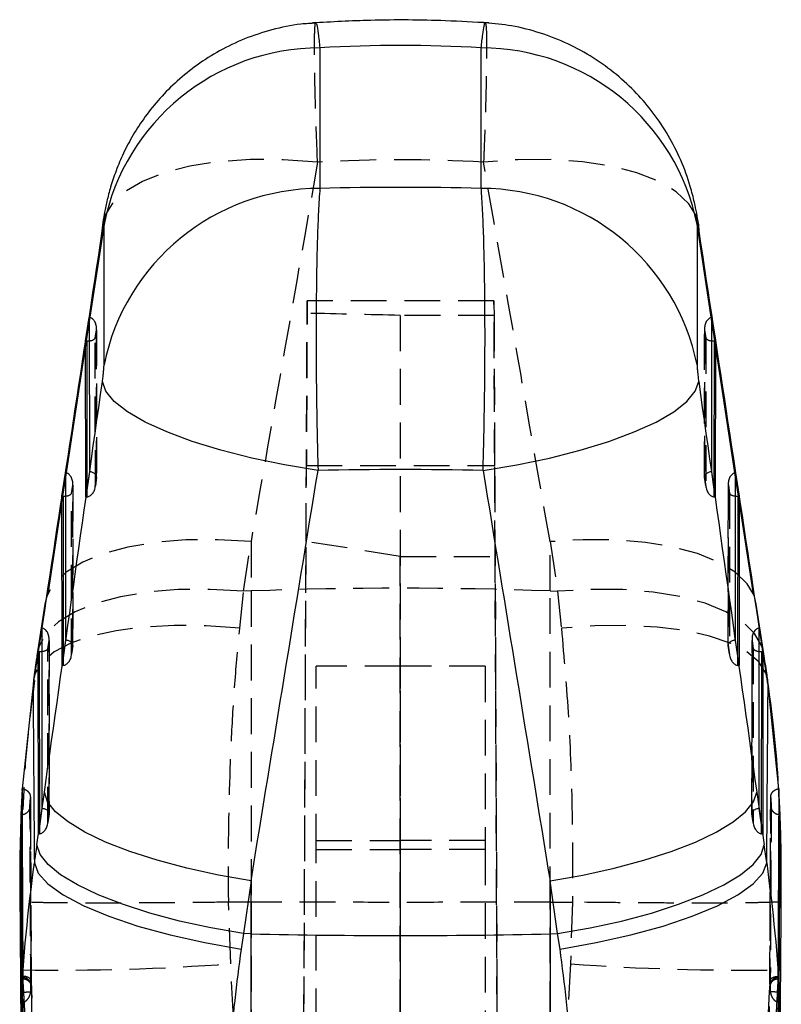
# Model space of a CAD drawing. Extents: x 31 to 385, y 50 to 288.
# Tile 7 of 10: x 189 to 216, y 253 to 288. Entities that reach past the tile are written whole.
import ezdxf

# ---------------------------------------------------------------- set-up
doc = ezdxf.new("R2010")
doc.units = 0
doc.linetypes.add('HIDDEN', pattern=[1.905, 1.27, -0.635])
doc.layers.get('0').update_dxf_attribs({"linetype": 'CONTINUOUS'})

msp = doc.modelspace()

# ---------------------------------------------------------------- linework, layer by layer
at = {"color": 7, "linetype": 'CONTINUOUS'}
for p, q in [((199.155627, 287.16249), (199.155627, 282.171553)), ((204.88344, 282.171553), (204.88344, 287.16249)), ((191.493852, 280.899598), (190.968536, 277.449397)), ((191.437092, 280.872891), (191.42187, 280.651699)), ((191.493989, 275.903912), (191.493989, 280.894849)), ((212.545077, 280.894849), (212.545077, 275.903912)), ((213.070531, 277.449397), (212.545337, 280.898794)), ((212.617196, 280.651699), (212.60151, 280.87599)), ((190.841768, 276.762174), (190.968417, 277.5916)), ((190.968417, 277.5916), (190.972986, 272.116367)), ((213.06608, 272.116367), (213.070649, 277.5916)), ((213.070649, 277.5916), (213.197298, 276.762174)), ((190.863798, 276.761493), (190.12663, 271.919877)), ((190.846395, 271.217195), (190.841768, 276.762174)), ((213.912437, 271.919877), (213.175269, 276.761493)), ((213.197298, 276.762174), (213.192671, 271.217195)), ((189.999849, 271.248432), (190.126498, 272.077857)), ((190.126498, 272.077857), (190.131454, 266.138969)), ((190.972986, 272.116367), (190.846395, 271.217195)), ((213.192671, 271.217195), (213.06608, 272.116367)), ((213.907613, 266.138969), (213.912568, 272.077857)), ((213.912568, 272.077857), (214.039217, 271.248432)), ((190.024283, 271.247677), (189.494298, 267.766811)), ((190.004863, 265.239797), (189.999849, 271.248432)), ((214.544768, 267.766811), (214.014784, 271.247677)), ((214.039217, 271.248432), (214.034203, 265.239797)), ((189.391413, 267.413878), (189.123846, 265.651158)), ((214.915221, 265.651158), (214.647654, 267.413878)), ((189.375961, 267.191131), (189.108395, 265.428411)), ((214.930672, 265.428411), (214.663105, 267.191131)), ((189.15793, 265.73469), (189.284579, 266.564115)), ((189.284579, 266.564115), (189.289921, 260.161572)), ((214.749145, 260.161572), (214.754488, 266.564115)), ((214.754488, 266.564115), (214.881136, 265.73469)), ((190.131454, 266.138969), (190.004863, 265.239797)), ((214.034203, 265.239797), (213.907613, 266.138969)), ((189.163331, 259.262399), (189.15793, 265.73469)), ((214.881136, 265.73469), (214.875736, 259.262399)), ((188.98533, 264.726108), (188.974714, 264.535653)), ((188.974714, 264.535653), (188.594489, 260.854238)), ((215.444578, 260.854238), (215.064352, 264.535653)), ((188.594482, 260.85615), (188.546814, 259.934338)), ((188.594489, 260.854238), (188.594482, 260.85615)), ((215.444584, 260.85615), (215.444578, 260.854238)), ((215.492252, 259.934338), (215.444584, 260.85615)), ((189.11047, 258.862928), (189.375961, 260.73818)), ((214.663105, 260.73818), (214.928596, 258.862928)), ((189.289921, 260.161572), (189.163331, 259.262399)), ((214.875736, 259.262399), (214.749145, 260.161572)), ((188.546814, 259.934338), (188.546826, 259.93119)), ((188.560616, 259.934338), (188.546814, 259.934338)), ((188.546826, 259.93119), (188.582007, 253.285751)), ((188.598229, 259.937046), (188.560616, 259.934338)), ((215.47845, 259.934338), (215.440842, 259.940674)), ((215.45706, 253.285751), (215.49224, 259.93119)), ((215.492252, 259.934338), (215.47845, 259.934338)), ((215.49224, 259.93119), (215.492252, 259.934338)), ((188.502865, 257.312496), (188.552215, 250.984304)), ((196.711748, 257.590665), (196.446257, 255.715413)), ((196.711748, 255.709235), (196.711748, 257.590665)), ((207.327318, 257.590665), (207.327318, 255.709235)), ((207.592809, 255.715413), (207.327318, 257.590665)), ((196.446257, 255.715413), (196.356879, 255.16975)), ((196.711748, 255.709235), (196.446257, 255.715413)), ((196.711748, 243.485392), (196.711748, 255.709235)), ((207.327318, 255.709235), (207.592809, 255.715413)), ((207.327318, 255.709235), (207.327318, 243.485392)), ((207.682187, 255.16975), (207.592809, 255.715413))]:
    msp.add_line(p, q, dxfattribs=at)
at = {"color": 7, "linetype": 'HIDDEN'}
for p, q in [((191.546684, 281.246594), (191.493852, 280.899598)), ((212.545337, 280.898794), (212.492382, 281.246594)), ((205.335329, 278.180597), (198.703738, 278.180597)), ((198.376168, 203.049553), (198.702136, 277.739704)), ((202.007534, 277.666713), (202.018924, 202.932263)), ((205.337224, 277.666713), (202.007534, 277.666713)), ((205.337224, 277.666713), (205.662898, 203.043189)), ((190.968536, 277.449397), (190.863798, 276.761493)), ((191.232864, 271.942749), (191.228474, 277.203244)), ((212.810592, 277.203244), (212.806203, 271.942749)), ((213.175269, 276.761493), (213.070531, 277.449397)), ((191.182711, 276.865707), (191.225621, 277.146724)), ((191.187092, 271.615872), (191.182711, 276.865707)), ((191.225621, 277.146724), (191.229982, 271.92052)), ((212.809084, 271.92052), (212.813445, 277.146724)), ((212.813445, 277.146724), (212.856355, 276.865707)), ((212.856355, 276.865707), (212.851974, 271.615872)), ((198.665346, 269.639527), (198.677263, 272.339904)), ((198.677263, 272.339904), (205.361804, 272.339904)), ((205.376068, 269.107631), (205.361804, 272.339904)), ((190.12663, 271.919877), (190.024283, 271.247677)), ((190.340792, 271.351965), (190.383702, 271.632981)), ((190.383702, 271.632981), (190.38845, 265.943122)), ((190.391332, 265.965352), (190.386555, 271.689502)), ((191.183863, 271.588573), (191.23202, 271.930632)), ((191.229982, 271.92052), (191.187092, 271.615872)), ((212.807046, 271.930632), (212.855203, 271.588573)), ((212.851974, 271.615872), (212.809084, 271.92052)), ((213.652511, 271.689502), (213.647735, 265.965352)), ((213.650617, 265.943122), (213.655365, 271.632981)), ((213.655365, 271.632981), (213.698274, 271.351965)), ((214.014784, 271.247677), (213.912437, 271.919877)), ((190.34556, 265.638475), (190.340792, 271.351965)), ((190.885366, 271.494004), (190.885596, 271.218939)), ((213.153471, 271.218939), (213.1537, 271.494004)), ((213.698274, 271.351965), (213.693507, 265.638475)), ((196.444182, 267.870279), (196.711748, 269.632999)), ((196.711748, 269.632999), (196.711748, 267.880227)), ((198.376174, 203.393869), (198.665346, 269.639527)), ((202.008891, 269.107631), (198.665346, 269.639527)), ((207.327318, 269.632999), (207.594885, 267.870279)), ((207.327318, 267.880227), (207.327318, 269.632999)), ((202.008891, 269.107631), (205.376068, 269.107631)), ((202.018924, 203.287949), (202.008891, 269.107631)), ((205.662892, 203.400234), (205.376068, 269.107631)), ((196.310501, 266.562058), (196.444182, 267.870279)), ((196.711748, 267.880227), (196.444182, 267.870279)), ((196.711748, 267.880227), (196.711748, 256.831237)), ((207.327318, 267.880227), (207.594885, 267.870279)), ((207.327318, 256.831237), (207.327318, 267.880227)), ((207.594885, 267.870279), (207.728565, 266.562058)), ((189.498873, 265.838223), (189.541783, 266.119239)), ((189.541783, 266.119239), (189.546918, 259.965724)), ((189.549799, 259.987954), (189.544636, 266.175759)), ((214.494431, 266.175759), (214.489267, 259.987954)), ((214.492149, 259.965724), (214.497284, 266.119239)), ((214.497284, 266.119239), (214.540193, 265.838223)), ((189.504028, 259.661077), (189.498873, 265.838223)), ((190.342331, 265.611175), (190.390488, 265.953234)), ((190.38845, 265.943122), (190.34556, 265.638475)), ((213.648579, 265.953234), (213.696736, 265.611175)), ((213.693507, 265.638475), (213.650617, 265.943122)), ((214.540193, 265.838223), (214.535039, 259.661077)), ((190.043834, 265.516607), (190.044063, 265.241541)), ((213.995003, 265.241541), (213.995232, 265.516607)), ((199.019533, 258.7012), (199.019533, 265.209242)), ((202.019533, 265.209242), (199.019533, 265.209242)), ((202.019533, 258.7012), (202.019533, 265.209242)), ((205.019533, 265.209242), (202.019533, 265.209242)), ((205.019533, 265.209242), (205.019533, 258.7012)), ((188.643691, 260.812445), (188.609452, 260.119442)), ((215.470301, 260.128367), (215.429523, 261)), ((188.864595, 260.228117), (188.880349, 260.534692)), ((188.880357, 260.532263), (188.864606, 260.225283)), ((188.880349, 260.534692), (188.880357, 260.532263)), ((188.909101, 254.894625), (188.882288, 260.543976)), ((215.156932, 260.543905), (215.125669, 254.034325)), ((215.158709, 260.532263), (215.158718, 260.534692)), ((215.174461, 260.225283), (215.158709, 260.532263)), ((215.158718, 260.534692), (215.174471, 260.228117)), ((188.864606, 260.225283), (188.864595, 260.228117)), ((215.174471, 260.228117), (215.174461, 260.225283)), ((189.500799, 259.633778), (189.548956, 259.975837)), ((189.546918, 259.965724), (189.504028, 259.661077)), ((214.490111, 259.975837), (214.538268, 259.633778)), ((214.535039, 259.661077), (214.492149, 259.965724)), ((189.202302, 259.539209), (189.202531, 259.264143)), ((214.836535, 259.264143), (214.836765, 259.539209)), ((199.019533, 259.017284), (202.019533, 259.017284)), ((199.019533, 258.7012), (202.019533, 258.7012)), ((199.019533, 202.968274), (199.019533, 258.7012)), ((205.019533, 259.017284), (202.019533, 259.017284)), ((202.019533, 202.892688), (202.019533, 258.7012)), ((205.019533, 258.7012), (202.019533, 258.7012)), ((205.019533, 258.7012), (205.019533, 202.968274)), ((188.505369, 257.312505), (188.507021, 256.859729)), ((188.507021, 256.859729), (188.592101, 254.426802)), ((195.917365, 256.832519), (195.919392, 256.83253)), ((195.990336, 254.646476), (195.917365, 256.832519)), ((196.711748, 256.831237), (195.919392, 256.83253)), ((196.711748, 256.831237), (196.711748, 241.330608)), ((207.327318, 256.831237), (208.119675, 256.83253)), ((207.327318, 241.330608), (207.327318, 256.831237)), ((208.121701, 256.832519), (208.04873, 254.646476)), ((208.119675, 256.83253), (208.121701, 256.832519)), ((188.906898, 254.874509), (188.911339, 254.021488)), ((196.711748, 241.330608), (195.990336, 254.646476)), ((208.04873, 254.646476), (207.327318, 241.330608)), ((188.594685, 254.145874), (188.592101, 254.426802)), ((188.592101, 254.426802), (188.624944, 253.817912)), ((188.593901, 254.09959), (188.594685, 254.145874)), ((215.414123, 253.817912), (215.446965, 254.426802)), ((215.446965, 254.426802), (215.444381, 254.145874)), ((215.444381, 254.145874), (215.445165, 254.09959)), ((188.611338, 254.099588), (188.593901, 254.099588)), ((188.622981, 253.848858), (188.624944, 253.817912)), ((215.403592, 253.63857), (215.414123, 253.817912)), ((215.414123, 253.817912), (215.416086, 253.848858)), ((215.445165, 254.099588), (215.427728, 254.099588)), ((188.592761, 253.53698), (188.594092, 253.285924)), ((190.085479, 232.506173), (188.931932, 253.658404)), ((215.107134, 253.658404), (213.953588, 232.506173)), ((215.444974, 253.285924), (215.446372, 253.549621)), ((188.594092, 253.285924), (188.582006, 253.285751)), ((215.45706, 253.285751), (215.444974, 253.285924))]:
    msp.add_line(p, q, dxfattribs=at)
at = {"color": 8, "linetype": 'CONTINUOUS'}
for p, q in [((190.880971, 276.760963), (190.885366, 271.494004)), ((213.1537, 271.494004), (213.158095, 276.760963)), ((190.039052, 271.24722), (190.043834, 265.516607)), ((213.995232, 265.516607), (214.000014, 271.24722)), ((189.391413, 267.413878), (189.375961, 267.191131)), ((214.663105, 267.191131), (214.647654, 267.413878)), ((189.197133, 265.733478), (189.202302, 259.539209)), ((214.836765, 259.539209), (214.841934, 265.733478)), ((189.123846, 265.651158), (189.108395, 265.428411)), ((214.930672, 265.428411), (214.915221, 265.651158)), ((215.064352, 264.535653), (215.053759, 264.725951))]:
    msp.add_line(p, q, dxfattribs=at)
at = {"color": 7, "linetype": 'HIDDEN', "flags": 128}
for points in [[(199.072412, 283.102655), (197.855835, 283.190584), (196.676661, 283.196371), (195.562292, 283.119883), (194.538623, 282.962897), (193.629443, 282.72906), (192.855881, 282.423807), (192.235912, 282.054232), (191.783943, 281.628922), (191.546524, 281.246234)], [(212.492219, 281.246962), (212.255124, 281.628922), (211.803155, 282.054232), (211.183186, 282.423807), (210.409623, 282.72906), (209.500444, 282.962897), (208.476775, 283.119883), (207.362405, 283.196371), (206.183231, 283.190584), (204.966654, 283.102655)], [(191.546524, 281.246234), (191.510477, 281.157761), (191.437092, 280.872891)], [(212.60151, 280.87599), (212.528589, 281.157761), (212.492219, 281.246962)], [(196.711748, 269.632999), (195.532186, 269.700552), (194.394299, 269.690697), (193.323218, 269.603653), (192.342593, 269.441343), (191.47408, 269.20735), (190.736859, 268.906841), (190.14721, 268.546453), (189.718153, 268.134145), (189.494302, 267.76682)], [(214.544625, 267.767138), (214.320914, 268.134145), (213.891857, 268.546453), (213.302207, 268.906841), (212.564986, 269.20735), (211.696474, 269.441343), (210.715849, 269.603653), (209.644767, 269.690697), (208.506881, 269.700552), (207.327318, 269.632999)], [(196.444182, 267.870279), (195.264619, 267.937831), (194.126733, 267.927976), (193.055651, 267.840933), (192.075026, 267.678622), (191.206513, 267.444629), (190.469292, 267.144121), (189.879643, 266.783733), (189.450586, 266.371424), (189.191597, 265.9163), (189.123846, 265.651158)], [(214.915221, 265.651158), (214.84747, 265.9163), (214.588481, 266.371424), (214.159424, 266.783733), (213.569774, 267.144121), (212.832553, 267.444629), (211.964041, 267.678622), (210.983416, 267.840933), (209.912334, 267.927976), (208.774448, 267.937831), (207.594885, 267.870279)], [(196.310501, 266.562058), (195.124873, 266.642943), (193.981485, 266.654597), (192.905849, 266.596757), (191.921961, 266.470716), (191.051773, 266.279284), (190.3147, 266.026733), (189.727185, 265.718698), (189.302337, 265.36205), (189.049634, 264.964747), (188.98533, 264.726108)], [(215.053759, 264.725951), (214.989432, 264.964747), (214.736729, 265.36205), (214.311881, 265.718698), (213.724366, 266.026733), (212.987293, 266.279284), (212.117105, 266.470716), (211.133218, 266.596757), (210.057581, 266.654597), (208.914194, 266.642943), (207.728565, 266.562058)]]:
    msp.add_lwpolyline(points, dxfattribs=at)
at = {"color": 7, "linetype": 'CONTINUOUS', "flags": 128}
for points in [[(199.089758, 272.160451), (197.895562, 272.357299), (196.736815, 272.598), (195.639435, 272.877169), (194.627967, 273.188562), (193.725036, 273.525214), (192.950838, 273.879596), (192.322689, 274.243779), (191.85464, 274.60962), (191.55716, 274.968933), (191.436903, 275.313684)], [(204.949308, 272.160451), (206.143504, 272.357299), (207.302251, 272.598), (208.399632, 272.877169), (209.411099, 273.188562), (210.31403, 273.525214), (211.088229, 273.879596), (211.716377, 274.243779), (212.184426, 274.60962), (212.481906, 274.968933), (212.602163, 275.313684)], [(189.494302, 267.76682), (189.459164, 267.679021), (189.391413, 267.413878)], [(214.647654, 267.413878), (214.579903, 267.679021), (214.544625, 267.767138)], [(196.711748, 257.590665), (195.554695, 257.794476), (194.437223, 258.039632), (193.38305, 258.320929), (192.414552, 258.632396), (191.552286, 258.967422), (190.814554, 259.318896), (190.217015, 259.679357), (189.772352, 260.041156), (189.490003, 260.396611), (189.375961, 260.73818)], [(207.327318, 257.590665), (208.484371, 257.794476), (209.601844, 258.039632), (210.656016, 258.320929), (211.624514, 258.632396), (212.48678, 258.967422), (213.224512, 259.318896), (213.822051, 259.679357), (214.266714, 260.041156), (214.549063, 260.396611), (214.663105, 260.73818)], [(196.446257, 255.715413), (195.289204, 255.919225), (194.171732, 256.16438), (193.117559, 256.445677), (192.149061, 256.757144), (191.286795, 257.09217), (190.549063, 257.443644), (189.951524, 257.804105), (189.506861, 258.165904), (189.224512, 258.52136), (189.11047, 258.862928)], [(207.592809, 255.715413), (208.749862, 255.919225), (209.867335, 256.16438), (210.921508, 256.445677), (211.890006, 256.757144), (212.752272, 257.09217), (213.490003, 257.443644), (214.087543, 257.804105), (214.532206, 258.165904), (214.814555, 258.52136), (214.928596, 258.862928)], [(189.021092, 258.229954), (189.159981, 257.863701), (189.505493, 257.48099), (190.048596, 257.091827), (190.775095, 256.706382), (191.665998, 256.334732), (192.698018, 255.986591), (193.844179, 255.67106), (195.074519, 255.396387), (196.356879, 255.16975)], [(207.682187, 255.16975), (208.964547, 255.396387), (210.194888, 255.67106), (211.341048, 255.986591), (212.373069, 256.334732), (213.263972, 256.706382), (213.99047, 257.091827), (214.533574, 257.48099), (214.879086, 257.863701), (215.017974, 258.229954)]]:
    msp.add_lwpolyline(points, dxfattribs=at)
at = {"color": 7, "linetype": 'CONTINUOUS'}
for centre, radius, start, end in [((199.15293, 279.349129), 7.813362, 89.9802222, 168.5898852), ((204.886137, 279.349129), 7.813362, 11.4101148, 90.0197778), ((199.15293, 274.358191), 7.813362, 89.9802222, 168.5898852), ((204.886137, 274.358191), 7.813362, 11.4101148, 90.0197778), ((202.019533, 484.126), 228.478426, 268.66884139, 271.33115861)]:
    msp.add_arc(centre, radius, start, end, dxfattribs=at)
at = {"color": 7, "linetype": 'HIDDEN'}
for centre, radius, start, end in [((202.019533, 124.938815), 143.039925, 87.87343639, 92.12656361), ((189.812156, 338.027276), 83.609377, 269.16389191, 274.23764179), ((214.22691, 338.027276), 83.609377, 265.76235821, 270.83610809), ((188.625119, 253.807612), 0.292301, 6.8835549, 92.7021779), ((215.413613, 253.808008), 0.291921, 87.2286085, 173.1856587)]:
    msp.add_arc(centre, radius, start, end, dxfattribs=at)
at = {"color": 7, "linetype": 'CONTINUOUS'}
for centre, major_axis, ratio, start_param, end_param in [((202.019533, 208.924868), (0, 78.324276), 0.777536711, 6.236141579, 6.330229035), ((202.019533, 246.851191), (60.9, 0), 0.580615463, 1.523752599, 1.617840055), ((193.976042, 273.911285), (52.663924, 346.454275), 0.010098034, 1.552874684, 1.591729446), ((210.063025, 273.911285), (-52.663924, 346.454275), 0.010098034, 4.691455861, 4.730310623), ((190.88108, 276.903051), (0.304328, -0.022973), 0.464554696, 4.747083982, 5.040708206), ((213.157986, 276.903051), (0.304328, 0.022973), 0.464554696, 4.384069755, 4.677693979), ((193.976042, 317.250523), (52.67691, 375.658584), 0.008777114, 4.562611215, 4.601751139), ((210.063025, 317.250523), (-52.67691, 375.658584), 0.008777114, 1.681434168, 1.720574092), ((202.019533, 316.254678), (60.760471, 375.802042), 0.010963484, 4.557417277, 4.596557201), ((202.019533, 246.851191), (60.9, 0), 0.416068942, 1.522669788, 1.618922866), ((202.019533, 316.254678), (-60.760471, 375.802042), 0.010963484, 1.686628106, 1.72576803), ((190.039161, 271.389309), (0.304328, -0.022973), 0.464554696, 4.747083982, 5.040708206), ((213.999905, 271.389309), (0.304328, 0.022973), 0.464554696, 4.384069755, 4.677693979), ((189.155146, 265.59988), (0.307396, 0.000448), 0.438561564, 1.433140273, 1.561100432), ((189.197242, 265.875567), (0.304328, -0.022973), 0.464554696, 4.747083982, 5.040708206), ((214.841824, 265.875567), (0.304328, 0.022973), 0.464554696, 4.384069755, 4.677693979), ((214.88392, 265.59988), (0.307396, -0.000448), 0.438561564, 1.580492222, 1.70845238), ((189.190613, 258.264968), (2.150372, 17.303411), 0.060594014, 1.151506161, 1.20750024), ((214.848453, 258.264968), (-2.150372, 17.303411), 0.060594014, 5.075685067, 5.131679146), ((190.564191, 242.579113), (7.294683, 58.698161), 0.060594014, 1.297231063, 1.308436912), ((213.474875, 242.579113), (-7.294683, 58.698161), 0.060594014, 4.974748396, 4.985954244)]:
    msp.add_ellipse(centre, major_axis=major_axis, ratio=ratio, start_param=start_param, end_param=end_param, dxfattribs=at)
at = {"color": 7, "linetype": 'HIDDEN'}
for centre, major_axis, ratio, start_param, end_param in [((202.019533, 208.924868), (0, 74.264797), 0.820038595, 6.234773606, 6.331597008), ((202.019533, 272.91544), (60.726607, 346.704868), 0.013245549, 1.543729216, 1.582583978), ((202.019533, 272.91544), (-60.726607, 346.704868), 0.013245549, 4.700601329, 4.739456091), ((198.65946, 268.029885), (0.044277, 10.150712), 0.000108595, 5.987372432, 7.415459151), ((205.379606, 268.029885), (-0.044277, 10.150712), 0.000108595, 5.150911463, 6.60274196), ((190.92399, 277.184068), (0.030872, 0.408969), 0.740680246, 4.676945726, 6.238319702), ((159.246569, 268.029885), (145.15779, -0.209488), 0.069913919, 1.271878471, 1.295622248), ((213.115076, 277.184068), (-0.030872, 0.408969), 0.740680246, 0.044865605, 1.606239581), ((190.88108, 276.903051), (0.304328, -0.022973), 0.464554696, 5.040708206, 6.180497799), ((213.157986, 276.903051), (0.304328, 0.022973), 0.464554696, 3.244280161, 4.384069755), ((190.838984, 276.627364), (0.307396, 0.000448), 0.438561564, 1.433140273, 1.561100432), ((213.200082, 276.627364), (0.307396, -0.000448), 0.438561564, 1.580492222, 1.70845238), ((190.082071, 271.670326), (0.030872, 0.408969), 0.740680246, 4.676945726, 6.238319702), ((190.928351, 271.957864), (0.304304, -0.021188), 0.53174035, 6.182507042, 7.743881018), ((213.110715, 271.957864), (0.304304, 0.021188), 0.53174035, 1.680896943, 3.242270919), ((213.956995, 271.670326), (-0.030872, 0.408969), 0.740680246, 0.044865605, 1.606239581), ((190.885461, 271.653217), (0.030242, 0.43434), 0.697553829, 3.241522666, 4.674936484), ((213.153605, 271.653217), (-0.030242, 0.43434), 0.697553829, 1.608248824, 3.041662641), ((190.039161, 271.389309), (0.304328, -0.022973), 0.464554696, 5.040708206, 6.180497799), ((213.999905, 271.389309), (0.304328, 0.022973), 0.464554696, 3.244280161, 4.384069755), ((189.997065, 271.113622), (0.307396, 0.000448), 0.438561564, 1.433140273, 1.561100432), ((190.843385, 271.354347), (0.307387, 0.004414), 0.446238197, 4.715775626, 4.843735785), ((213.195682, 271.354347), (0.307387, -0.004414), 0.446238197, 4.581042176, 4.709002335), ((214.042001, 271.113622), (0.307396, -0.000448), 0.438561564, 1.580492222, 1.70845238), ((189.240152, 266.156583), (0.030872, 0.408969), 0.740680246, 4.676945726, 6.238319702), ((214.798915, 266.156583), (-0.030872, 0.408969), 0.740680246, 0.044865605, 1.606239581), ((190.086819, 265.980466), (0.304304, -0.021188), 0.53174035, 6.182507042, 7.743881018), ((213.952248, 265.980466), (0.304304, 0.021188), 0.53174035, 1.680896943, 3.242270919), ((189.197242, 265.875567), (0.304328, -0.022973), 0.464554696, 5.040708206, 6.180497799), ((214.841824, 265.875567), (0.304328, 0.022973), 0.464554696, 3.244280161, 4.384069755), ((190.043929, 265.675819), (0.030242, 0.43434), 0.697553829, 3.241522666, 4.674936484), ((213.995137, 265.675819), (-0.030242, 0.43434), 0.697553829, 1.608248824, 3.041662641), ((190.001852, 265.376949), (0.307387, 0.004414), 0.446238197, 4.715775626, 4.843735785), ((214.037214, 265.376949), (0.307387, -0.004414), 0.446238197, 4.581042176, 4.709002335), ((189.245287, 260.003069), (0.304304, -0.021188), 0.53174035, 6.182507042, 7.743881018), ((214.79378, 260.003069), (0.304304, 0.021188), 0.53174035, 1.680896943, 3.242270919), ((189.202397, 259.698421), (0.030242, 0.43434), 0.697553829, 3.241522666, 4.674936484), ((214.83667, 259.698421), (-0.030242, 0.43434), 0.697553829, 1.608248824, 3.041662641), ((189.16032, 259.399552), (0.307387, 0.004414), 0.446238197, 4.715775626, 4.843735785), ((214.878746, 259.399552), (0.307387, -0.004414), 0.446238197, 4.581042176, 4.709002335)]:
    msp.add_ellipse(centre, major_axis=major_axis, ratio=ratio, start_param=start_param, end_param=end_param, dxfattribs=at)
at = {"color": 7, "linetype": 'CONTINUOUS'}
for points, knots in [([(199.015978, 288.036908), (198.83833, 288.029328), (198.309683, 288.00677), (197.456872, 287.820723), (196.488356, 287.503811), (195.600659, 287.079203), (194.800629, 286.574206), (194.092901, 286.004966), (193.478579, 285.389158), (192.957861, 284.744844), (192.528587, 284.090494), (192.185931, 283.444356), (191.922525, 282.823566), (191.729461, 282.248072), (191.5945, 281.728143), (191.501974, 281.284235), (191.459361, 281.001994), (191.439807, 280.872486)], [0, 0, 0, 0, 0.0469569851, 0.1397350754, 0.2294038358, 0.3159974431, 0.3990697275, 0.4789722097, 0.5555695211, 0.6285696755, 0.6975885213, 0.7621458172, 0.8217077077, 0.8757872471, 0.9229448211, 0.9646426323, 1, 1, 1, 1]), ([(205.149554, 288.047077), (204.638942, 288.075713), (203.243089, 288.153995), (201.152883, 288.166975), (199.578461, 288.083572), (198.889512, 288.047077)], [0, 0, 0, 0, 0.244942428, 0.66959568, 1, 1, 1, 1]), ([(212.601356, 280.875013), (212.599625, 280.887009), (212.560041, 281.161386), (212.475631, 281.607606), (212.277288, 282.375187), (211.98438, 283.179097), (211.54087, 284.053805), (211.011428, 284.846857), (210.394411, 285.57352), (209.685084, 286.234952), (208.867774, 286.828094), (207.962483, 287.325806), (206.987359, 287.70579), (206.00098, 287.961887), (205.336867, 288.020654), (205.023397, 288.048392)], [0, 0, 0, 0, 0.003242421, 0.074163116, 0.12630247, 0.213965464, 0.300168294, 0.385030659, 0.465488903, 0.551680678, 0.640803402, 0.731799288, 0.823980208, 0.916916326, 1, 1, 1, 1]), ([(199.155627, 282.171553), (199.137758, 281.91434), (199.103759, 281.424949), (199.065939, 280.428757), (199.037396, 279.242955), (199.022103, 277.88794), (199.020505, 276.419362), (199.031455, 274.993466), (199.053602, 273.549614), (199.077598, 272.627661), (199.089758, 272.160451)], [0, 0, 0, 0, 0.131740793, 0.250659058, 0.372916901, 0.516397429, 0.637251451, 0.76161598, 0.879196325, 1, 1, 1, 1]), ([(204.949308, 272.160451), (204.957031, 272.446791), (204.977516, 273.206368), (205.001245, 274.493578), (205.018004, 276.11137), (205.018467, 277.660792), (205.003921, 279.071731), (204.979549, 280.216725), (204.944161, 281.210912), (204.910123, 281.82701), (204.888163, 282.110564), (204.88344, 282.171553)], [0, 0, 0, 0, 0.0744546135, 0.1975064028, 0.3242705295, 0.4834862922, 0.6024129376, 0.7246799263, 0.8438672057, 0.9664177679, 1, 1, 1, 1]), ([(191.493989, 280.894849), (191.493816, 280.90546), (191.493275, 280.938677), (191.486805, 280.956374), (191.473913, 280.926306), (191.456871, 280.855679), (191.439549, 280.764438), (191.426681, 280.682378), (191.42187, 280.651699)], [0, 0, 0, 0, 0.097615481, 0.3055966, 0.513517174, 0.652639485, 0.870134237, 1, 1, 1, 1]), ([(212.617196, 280.651699), (212.614961, 280.666173), (212.604861, 280.731587), (212.58701, 280.8332), (212.569506, 280.910596), (212.556028, 280.949195), (212.546921, 280.951964), (212.545666, 280.913093), (212.545077, 280.894849)], [0, 0, 0, 0, 0.060463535, 0.273245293, 0.486139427, 0.609924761, 0.816920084, 1, 1, 1, 1]), ([(191.436903, 275.313684), (191.444341, 275.368734), (191.459382, 275.48007), (191.475303, 275.626304), (191.487039, 275.755374), (191.493105, 275.845974), (191.493758, 275.888763), (191.493989, 275.903912)], [0, 0, 0, 0, 0.239981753, 0.485358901, 0.628841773, 0.868599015, 1, 1, 1, 1]), ([(212.545077, 275.903912), (212.545093, 275.900329), (212.545224, 275.871064), (212.548891, 275.794052), (212.559873, 275.665314), (212.575371, 275.519299), (212.589623, 275.403805), (212.599811, 275.330589), (212.602163, 275.313684)], [0, 0, 0, 0, 0.03351093, 0.273759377, 0.513952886, 0.673693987, 0.924655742, 1, 1, 1, 1]), ([(189.123846, 265.651158), (189.11228, 265.574832), (189.066032, 265.269632), (189.01995, 264.959269), (188.985391, 264.726524)], [0, 0, 0, 0, 0.2500837, 1, 1, 1, 1]), ([(215.053675, 264.726524), (215.042167, 264.804287), (214.996126, 265.115417), (214.949896, 265.421544), (214.915221, 265.651158)], [0, 0, 0, 0, 0.24993966, 1, 1, 1, 1]), ([(215.429523, 261), (215.426508, 261.066485), (215.394536, 261.771539), (215.279788, 263.021598), (215.12243, 264.177723), (215.048567, 264.720401)], [0, 0, 0, 0, 0.052351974, 0.555180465, 1, 1, 1, 1]), ([(188.974714, 264.535653), (188.985064, 263.043113), (188.999678, 260.935675), (189.016255, 258.841099), (189.021092, 258.229954)], [0, 0, 0, 0, 0.708224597, 1, 1, 1, 1]), ([(215.017974, 258.229954), (215.022811, 258.841099), (215.039388, 260.935675), (215.054002, 263.043113), (215.064352, 264.535653)], [0, 0, 0, 0, 0.291775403, 1, 1, 1, 1]), ([(188.624204, 254.20052), (188.623827, 254.276589), (188.621667, 254.711961), (188.612606, 256.584541), (188.603115, 258.726378), (188.595889, 260.508914), (188.594489, 260.854238)], [0, 0, 0, 0, 0.0342978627, 0.1962986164, 0.8443016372, 1, 1, 1, 1]), ([(215.444578, 260.854238), (215.444276, 260.779345), (215.442529, 260.345148), (215.434834, 258.47374), (215.425338, 256.330728), (215.416566, 254.547019), (215.414862, 254.20052)], [0, 0, 0, 0, 0.033767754, 0.195768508, 0.843771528, 1, 1, 1, 1]), ([(188.546826, 259.93119), (188.526132, 259.330532), (188.496219, 258.46226), (188.503214, 257.583386), (188.505369, 257.312505)], [0, 0, 0, 0, 0.6917858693, 1, 1, 1, 1]), ([(215.528947, 257.315734), (215.531463, 257.97123), (215.53483, 258.848467), (215.500834, 259.712729), (215.49224, 259.93119)], [0, 0, 0, 0, 0.747228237, 1, 1, 1, 1]), ([(215.489591, 250.96927), (215.489927, 251.00811), (215.508094, 253.109023), (215.521415, 255.23202), (215.534489, 257.315768)], [0, 0, 0, 0, 0.018487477, 1, 1, 1, 1]), ([(196.356879, 255.16975), (196.19768, 253.949264), (195.875958, 251.482818), (195.992978, 248.938284), (196.052092, 247.652878)], [0, 0, 0, 0, 0.494836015, 1, 1, 1, 1]), ([(207.986975, 247.652878), (208.045596, 248.912268), (208.164031, 251.456671), (207.843877, 253.923776), (207.682187, 255.16975)], [0, 0, 0, 0, 0.4949650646, 1, 1, 1, 1]), ([(188.582007, 253.285751), (188.589746, 253.479685), (188.601918, 253.784693), (188.618255, 254.089514), (188.624204, 254.20052)], [0, 0, 0, 0, 0.63583272, 1, 1, 1, 1]), ([(215.414862, 254.20052), (215.424724, 254.012464), (215.44071, 253.707623), (215.452531, 253.402604), (215.45706, 253.285751)], [0, 0, 0, 0, 0.6168965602, 1, 1, 1, 1])]:
    msp.add_open_spline(points, degree=3, knots=knots, dxfattribs=at)
at = {"color": 7, "linetype": 'HIDDEN'}
for points, knots in [([(199.072412, 283.102655), (199.052618, 283.618811), (199.016368, 284.564073), (198.983259, 285.737176), (198.963904, 286.749851), (198.962854, 287.492), (198.98005, 287.914626), (198.997721, 288.079261), (199.013584, 288.043743), (199.015871, 288.038624)], [0, 0, 0, 0, 0.1806145, 0.330768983, 0.485464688, 0.68073752, 0.825772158, 0.974885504, 1, 1, 1, 1]), ([(205.023896, 288.052997), (205.034532, 288.030655), (205.057964, 287.981435), (205.074245, 287.566334), (205.075767, 286.901832), (205.063198, 286.059574), (205.036406, 285.02802), (205.002833, 284.019798), (204.976249, 283.345885), (204.966654, 283.102655)], [0, 0, 0, 0, 0.144845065, 0.319111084, 0.468816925, 0.618522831, 0.767261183, 0.915999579, 1, 1, 1, 1]), ([(195.919392, 256.83253), (195.915903, 257.399091), (195.904054, 259.323669), (195.973053, 261.931044), (196.12893, 264.599104), (196.249837, 265.906218), (196.310501, 266.562058)], [0, 0, 0, 0, 0.170579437, 0.579449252, 0.788989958, 1, 1, 1, 1]), ([(207.728565, 266.562058), (207.820769, 265.504038), (208.006896, 263.368272), (208.126709, 260.083277), (208.121953, 257.885511), (208.119675, 256.83253)], [0, 0, 0, 0, 0.338340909, 0.682989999, 1, 1, 1, 1]), ([(189.028978, 264.701318), (188.956851, 264.154889), (188.803102, 262.990097), (188.684897, 261.683994), (188.649066, 260.926123), (188.643691, 260.812445)], [0, 0, 0, 0, 0.428937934, 0.914342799, 1, 1, 1, 1]), ([(188.594482, 260.85615), (188.621761, 260.852318), (188.682316, 260.843813), (188.766639, 260.796612), (188.835481, 260.721977), (188.87718, 260.630538), (188.879325, 260.565608), (188.880347, 260.534692)], [0, 0, 0, 0, 0.17047978, 0.378439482, 0.58871112, 0.804166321, 1, 1, 1, 1]), ([(215.158718, 260.534692), (215.160309, 260.570018), (215.163492, 260.640686), (215.213308, 260.736789), (215.289919, 260.809934), (215.37259, 260.847758), (215.425757, 260.853956), (215.444584, 260.85615)], [0, 0, 0, 0, 0.223427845, 0.446954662, 0.667484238, 0.882252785, 1, 1, 1, 1]), ([(188.880357, 260.532263), (188.880744, 260.442456), (188.882676, 259.99342), (188.890939, 258.107474), (188.899805, 256.311382), (188.906898, 254.874509)], [0, 0, 0, 0, 0.047619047, 0.238095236, 1, 1, 1, 1]), ([(215.127727, 254.021488), (215.1282, 254.111291), (215.130565, 254.560307), (215.140245, 256.446187), (215.150033, 258.526644), (215.157479, 260.247911), (215.158709, 260.532263)], [0, 0, 0, 0, 0.041380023, 0.206900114, 0.868980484, 1, 1, 1, 1]), ([(188.864595, 260.228117), (188.859361, 260.192834), (188.84889, 260.122249), (188.789236, 260.030302), (188.705197, 259.965528), (188.635947, 259.939579), (188.599981, 259.937164), (188.598229, 259.937046)], [0, 0, 0, 0, 0.2510610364, 0.5022611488, 0.7492049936, 0.9877864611, 1, 1, 1, 1]), ([(188.897355, 253.717216), (188.896855, 253.807019), (188.894355, 254.256035), (188.884123, 256.141913), (188.873776, 258.221468), (188.865903, 259.941832), (188.864606, 260.225283)], [0, 0, 0, 0, 0.0413972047, 0.2069860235, 0.8693413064, 1, 1, 1, 1]), ([(215.174461, 260.225283), (215.174052, 260.135476), (215.172008, 259.68644), (215.163228, 257.800498), (215.152795, 255.720947), (215.14328, 254.000655), (215.141712, 253.717216)], [0, 0, 0, 0, 0.0413972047, 0.2069860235, 0.8693413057, 1, 1, 1, 1]), ([(215.440842, 259.940674), (215.420369, 259.942995), (215.366719, 259.949075), (215.289454, 259.995144), (215.220365, 260.069371), (215.182764, 260.152146), (215.176765, 260.207122), (215.174473, 260.228117)], [0, 0, 0, 0, 0.1424891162, 0.3734006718, 0.6079264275, 0.8502641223, 1, 1, 1, 1]), ([(195.917365, 256.832519), (195.471009, 256.827239), (194.565353, 256.816524), (193.276317, 256.806296), (192.069599, 256.800582), (191.002911, 256.799951), (190.08673, 256.804214), (189.363688, 256.813112), (188.840892, 256.826445), (188.575033, 256.841736), (188.510689, 256.853593), (188.507444, 256.859021), (188.507021, 256.859729)], [0, 0, 0, 0, 0.112364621, 0.2279878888, 0.3403524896, 0.4559755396, 0.5683425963, 0.6839680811, 0.7963391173, 0.9119687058, 0.9885180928, 1, 1, 1, 1]), ([(207.327318, 256.831237), (206.448158, 256.830006), (204.688175, 256.827541), (202.034746, 256.826597), (199.372824, 256.827516), (197.599341, 256.829996), (196.711748, 256.831237)], [0, 0, 0, 0, 0.248810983, 0.498092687, 0.748805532, 1, 1, 1, 1]), ([(215.532045, 256.859729), (215.531622, 256.859021), (215.528378, 256.853593), (215.465044, 256.841926), (215.202181, 256.826594), (214.687187, 256.813323), (213.96035, 256.804279), (213.054969, 256.799986), (211.980589, 256.800552), (210.786446, 256.806145), (209.486664, 256.816401), (208.581003, 256.827095), (208.121701, 256.832519)], [0, 0, 0, 0, 0.011481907, 0.088031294, 0.200402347, 0.316031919, 0.428398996, 0.54402446, 0.65638908, 0.772012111, 0.884376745, 1, 1, 1, 1]), ([(188.594685, 254.145874), (188.59476, 254.146709), (188.595111, 254.150607), (188.595851, 254.147482), (188.596433, 254.145027)], [0, 0, 0, 0, 0.214324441, 1, 1, 1, 1]), ([(188.611343, 254.09959), (188.611315, 254.122757), (188.611278, 254.154112), (188.61213, 254.146843), (188.612352, 254.144944)], [0, 0, 0, 0, 0.738891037, 1, 1, 1, 1]), ([(188.93201, 253.658326), (188.93195, 253.659433), (188.930362, 253.688665), (188.926962, 253.745965), (188.921799, 253.819454), (188.918174, 253.860184), (188.914526, 253.889997), (188.907089, 253.927639), (188.886946, 253.986315), (188.839139, 254.058529), (188.757606, 254.120062), (188.676572, 254.152299), (188.626619, 254.148041), (188.612275, 254.146819)], [0, 0, 0, 0, 0.004515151, 0.1192293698, 0.231996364, 0.3537270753, 0.4098945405, 0.4503669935, 0.5289710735, 0.6602136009, 0.7969986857, 0.9417101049, 1, 1, 1, 1]), ([(188.911339, 254.021488), (188.911384, 254.021994), (188.913266, 254.04317), (188.902483, 254.084408), (188.851219, 254.135327), (188.781152, 254.170766), (188.706577, 254.193085), (188.651153, 254.198087), (188.624204, 254.20052)], [0, 0, 0, 0, 0.006562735, 0.274717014, 0.524349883, 0.693231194, 0.850841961, 1, 1, 1, 1]), ([(215.426641, 254.146555), (215.398893, 254.146417), (215.340103, 254.146125), (215.262973, 254.107771), (215.203107, 254.057842), (215.164386, 254.005282), (215.141614, 253.95752), (215.130246, 253.91929), (215.12541, 253.894171), (215.12281, 253.876065), (215.119541, 253.846764), (215.115401, 253.794803), (215.11042, 253.718874), (215.108033, 253.675216), (215.107119, 253.658508)], [0, 0, 0, 0, 0.111848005, 0.236970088, 0.340499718, 0.428147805, 0.500569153, 0.556378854, 0.591771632, 0.621658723, 0.671060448, 0.822994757, 0.932259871, 1, 1, 1, 1]), ([(215.127727, 254.021488), (215.127682, 254.021994), (215.125801, 254.04317), (215.136584, 254.084408), (215.187848, 254.135327), (215.257915, 254.170766), (215.33249, 254.193085), (215.387914, 254.198087), (215.414862, 254.20052)], [0, 0, 0, 0, 0.006562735, 0.274717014, 0.524349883, 0.693231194, 0.850841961, 1, 1, 1, 1]), ([(215.426727, 254.145454), (215.426925, 254.147264), (215.427789, 254.155146), (215.427752, 254.123765), (215.427723, 254.09959)], [0, 0, 0, 0, 0.229636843, 1, 1, 1, 1]), ([(215.442655, 254.1454), (215.443182, 254.147714), (215.44393, 254.150998), (215.444278, 254.147041), (215.444381, 254.145874)], [0, 0, 0, 0, 0.705008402, 1, 1, 1, 1]), ([(188.652417, 248.298907), (188.642012, 249.265665), (188.621202, 251.19918), (188.603002, 253.132785), (188.593901, 254.099588)], [0, 0, 0, 0, 0.499999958, 1, 1, 1, 1]), ([(188.671373, 248.298907), (188.660802, 249.256072), (188.639449, 251.189587), (188.62077, 253.123192), (188.611338, 254.099588)], [0, 0, 0, 0, 0.495038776, 1, 1, 1, 1]), ([(188.624944, 253.817912), (188.62559, 253.80756), (188.629186, 253.749931), (188.63265, 253.688584), (188.635491, 253.638257)], [0, 0, 0, 0, 0.1796255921, 1, 1, 1, 1]), ([(188.911339, 254.021488), (188.908018, 253.95223), (188.903154, 253.850815), (188.898751, 253.74938), (188.897355, 253.717216)], [0, 0, 0, 0, 0.682913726, 1, 1, 1, 1]), ([(188.931932, 253.658404), (188.9306, 253.681918), (188.927972, 253.728336), (188.923829, 253.78977), (188.920142, 253.836175), (188.917266, 253.862414), (188.915427, 253.867186), (188.91535, 253.850826), (188.915312, 253.842649)], [0, 0, 0, 0, 0.169741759, 0.335081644, 0.50056323, 0.666174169, 0.833150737, 1, 1, 1, 1]), ([(188.915312, 253.842645), (188.924727, 252.866666), (188.943372, 250.93398), (188.964683, 249.001447), (188.975233, 248.044815)], [0, 0, 0, 0, 0.504985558, 1, 1, 1, 1]), ([(215.063834, 248.044815), (215.074383, 249.001447), (215.095695, 250.93398), (215.114339, 252.866666), (215.123754, 253.842645)], [0, 0, 0, 0, 0.495014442, 1, 1, 1, 1]), ([(215.123754, 253.842649), (215.123709, 253.851084), (215.12362, 253.86755), (215.121714, 253.861812), (215.118819, 253.834992), (215.115117, 253.788106), (215.111013, 253.72696), (215.108426, 253.681239), (215.107134, 253.658404)], [0, 0, 0, 0, 0.173761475, 0.339221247, 0.504559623, 0.669827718, 0.835099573, 1, 1, 1, 1]), ([(215.141712, 253.717216), (215.140316, 253.74938), (215.135912, 253.850815), (215.131049, 253.95223), (215.127727, 254.021488)], [0, 0, 0, 0, 0.317086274, 1, 1, 1, 1]), ([(215.427728, 254.099588), (215.418296, 253.123192), (215.399618, 251.189587), (215.378265, 249.256072), (215.367694, 248.298907)], [0, 0, 0, 0, 0.504961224, 1, 1, 1, 1]), ([(215.445165, 254.099588), (215.436065, 253.132786), (215.417864, 251.199181), (215.397054, 249.265665), (215.386649, 248.298907)], [0, 0, 0, 0, 0.499999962, 1, 1, 1, 1]), ([(188.594092, 253.285924), (188.620049, 253.289465), (188.67176, 253.296521), (188.749433, 253.345389), (188.830714, 253.439125), (188.882599, 253.571007), (188.896038, 253.672416), (188.897323, 253.716144), (188.897355, 253.717216)], [0, 0, 0, 0, 0.126395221, 0.251802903, 0.451679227, 0.764578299, 0.994228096, 1, 1, 1, 1]), ([(188.635491, 253.63826), (188.673284, 253.640409), (188.751335, 253.644848), (188.850641, 253.65116), (188.920582, 253.656308), (188.928149, 253.657705), (188.931932, 253.658404)], [0, 0, 0, 0, 0.2383401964, 0.4922267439, 0.7461149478, 1, 1, 1, 1]), ([(188.635491, 253.638257), (188.645824, 253.447906), (188.700169, 252.446818), (188.927186, 248.268965), (189.145133, 244.281534), (189.318766, 241.104825)], [0, 0, 0, 0, 0.0455616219, 0.2396171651, 1, 1, 1, 1]), ([(214.7203, 241.104825), (214.728901, 241.261911), (214.781888, 242.229714), (214.97822, 245.819736), (215.197364, 249.840565), (215.371672, 253.050705), (215.403592, 253.63857)], [0, 0, 0, 0, 0.037599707, 0.231650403, 0.859293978, 1, 1, 1, 1]), ([(215.403583, 253.638402), (215.365789, 253.640522), (215.287734, 253.644899), (215.188428, 253.651215), (215.118487, 253.656356), (215.110924, 253.65782), (215.107142, 253.658553)], [0, 0, 0, 0, 0.238339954, 0.492226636, 0.746113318, 1, 1, 1, 1]), ([(215.141712, 253.717216), (215.141743, 253.716144), (215.143029, 253.672416), (215.156468, 253.571007), (215.208352, 253.439125), (215.289633, 253.345389), (215.367307, 253.296521), (215.419018, 253.289465), (215.444974, 253.285924)], [0, 0, 0, 0, 0.005771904, 0.235421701, 0.548320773, 0.748197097, 0.873604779, 1, 1, 1, 1])]:
    msp.add_open_spline(points, degree=3, knots=knots, dxfattribs=at)
at = {"color": 8, "linetype": 'CONTINUOUS'}
for points, knots in [([(199.015871, 288.038624), (199.026064, 288.02993), (199.048925, 288.010432), (199.096209, 287.714623), (199.136363, 287.341496), (199.155627, 287.16249)], [0, 0, 0, 0, 0.295072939, 0.661813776, 1, 1, 1, 1]), ([(204.88344, 287.16249), (204.901704, 287.333978), (204.938234, 287.676955), (204.984648, 287.962666), (205.013766, 288.093235), (205.023775, 288.053478), (205.023896, 288.052997)], [0, 0, 0, 0, 0.317999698, 0.635999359, 0.995595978, 1, 1, 1, 1]), ([(188.560616, 259.934338), (188.56575, 258.825613), (188.575625, 256.69316), (188.587203, 254.560708), (188.592761, 253.53698)], [0, 0, 0, 0, 0.519928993, 1, 1, 1, 1]), ([(215.446372, 253.549621), (215.451908, 254.569136), (215.463462, 256.697374), (215.473316, 258.825613), (215.47845, 259.934338)], [0, 0, 0, 0, 0.479041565, 1, 1, 1, 1]), ([(188.610737, 250.985179), (188.588833, 251.706523), (188.514255, 254.162512), (188.811295, 256.546303), (189.021092, 258.229954)], [0, 0, 0, 0, 0.293708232, 1, 1, 1, 1]), ([(215.017974, 258.229954), (215.224927, 256.571723), (215.52299, 254.183464), (215.448619, 251.72245), (215.425886, 250.970183)], [0, 0, 0, 0, 0.694326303, 1, 1, 1, 1])]:
    msp.add_open_spline(points, degree=3, knots=knots, dxfattribs=at)

doc.saveas('drawing.dxf')
